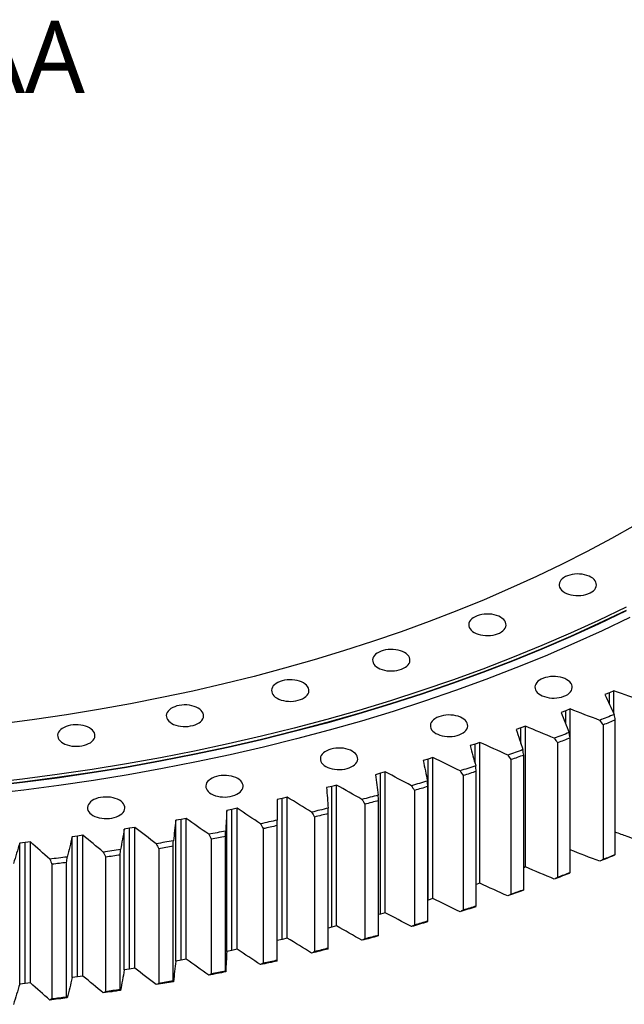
# Model space of a CAD drawing. Header units: millimetres. Extents: x 477 to 15409, y 37490 to 48782.
# Tile 21 of 25: x 10648 to 11279, y 42223 to 43251. Entities that reach past the tile are written whole.
import ezdxf

# ---------------------------------------------------------------- set-up
doc = ezdxf.new("R2010")
doc.units = ezdxf.units.MM
doc.header["$LTSCALE"] = 50

msp = doc.modelspace()

# ---------------------------------------------------------------- linework, layer by layer
at = {"lineweight": 25}
for p, q in [((11263.5, 42548.4), (11258.8, 42546.4)), ((11268.1, 42550.4), (11263.5, 42548.4)), ((11263.5, 42536.5), (11263.5, 42548.4)), ((11268.1, 42526.6), (11268.1, 42550.4)), ((11217.9, 42529.5), (11213.1, 42527.7)), ((11222.6, 42531.5), (11217.9, 42529.5)), ((11217.9, 42515.8), (11217.9, 42529.5)), ((11222.6, 42384.5), (11222.6, 42531.5)), ((11269.6, 42379.6), (11269.6, 42520.1)), ((11171.1, 42511.7), (11166.2, 42510)), ((11175.9, 42513.5), (11171.1, 42511.7)), ((11171.1, 42495.3), (11171.1, 42511.7)), ((11175.9, 42366.6), (11175.9, 42513.5)), ((11256.9, 42514.8), (11256.9, 42374.4)), ((11222.4, 42360.7), (11222.4, 42501.2)), ((11123.2, 42494.9), (11118.2, 42493.2)), ((11128.2, 42496.6), (11123.2, 42494.9)), ((11123.2, 42474.6), (11123.2, 42494.9)), ((11128.2, 42349.6), (11128.2, 42496.6)), ((11209.3, 42496.2), (11209.3, 42355.7)), ((11074.3, 42479.1), (11069.2, 42477.6)), ((11079.3, 42480.7), (11074.3, 42479.1)), ((11074.3, 42332.1), (11074.3, 42479.1)), ((11079.3, 42333.7), (11079.3, 42480.7)), ((11160.6, 42478.6), (11160.6, 42338.1)), ((11174, 42342.8), (11174, 42483.3)), ((11029.5, 42465.9), (11024.4, 42464.4)), ((11029.5, 42318.9), (11029.5, 42465.9)), ((11124.5, 42326), (11124.5, 42466.4)), ((11024.4, 42464.4), (11019.2, 42462.9)), ((11024.4, 42317.4), (11024.4, 42464.4)), ((11110.8, 42462), (11110.8, 42321.5)), ((10973.6, 42450.7), (10968.3, 42449.4)), ((10978.8, 42452.1), (10973.6, 42450.7)), ((10973.6, 42303.7), (10973.6, 42450.7)), ((10978.8, 42305.1), (10978.8, 42452.1)), ((11060, 42446.5), (11060, 42306)), ((11074, 42310.1), (11074, 42450.6)), ((10921.9, 42438.1), (10916.6, 42436.9)), ((10927.3, 42439.4), (10921.9, 42438.1)), ((10921.9, 42291.1), (10921.9, 42438.1)), ((10927.3, 42292.4), (10927.3, 42439.4)), ((11022.5, 42295.4), (11022.5, 42435.9)), ((10869.5, 42426.6), (10864.1, 42425.5)), ((10864.1, 42278.5), (10864.1, 42425.5)), ((10875, 42427.8), (10869.5, 42426.6)), ((10869.5, 42279.6), (10869.5, 42426.6)), ((10875, 42280.8), (10875, 42427.8)), ((11008.3, 42432.1), (11008.3, 42291.6)), ((10816.4, 42416.3), (10810.9, 42415.3)), ((10810.9, 42268.3), (10810.9, 42415.3)), ((10821.9, 42417.3), (10816.4, 42416.3)), ((10816.4, 42269.3), (10816.4, 42416.3)), ((10821.9, 42270.3), (10821.9, 42417.3)), ((10955.6, 42418.7), (10955.6, 42278.3)), ((10970.1, 42281.8), (10970.1, 42422.3)), ((10762.7, 42407), (10757.1, 42406.2)), ((10757.1, 42259.2), (10757.1, 42406.2)), ((10768.3, 42407.9), (10762.7, 42407)), ((10762.7, 42260), (10762.7, 42407)), ((10768.3, 42261), (10768.3, 42407.9)), ((10902.2, 42406.6), (10902.2, 42266.1)), ((10916.8, 42269.3), (10916.8, 42409.8)), ((10708.4, 42398.9), (10702.8, 42398.2)), ((10702.8, 42251.2), (10702.8, 42398.2)), ((10714, 42399.7), (10708.4, 42398.9)), ((10708.4, 42252), (10708.4, 42398.9)), ((10714, 42252.8), (10714, 42399.7)), ((10848, 42395.5), (10848, 42255.1)), ((10862.8, 42258), (10862.8, 42398.4)), ((10653.7, 42392), (10648, 42391.4)), ((10648, 42244.4), (10648, 42391.4)), ((10659.3, 42392.7), (10653.7, 42392)), ((10653.7, 42245), (10653.7, 42392)), ((10659.3, 42245.7), (10659.3, 42392.7)), ((10793.1, 42385.6), (10793.1, 42245.2)), ((10808.1, 42247.7), (10808.1, 42388.2)), ((11222.6, 42384.5), (11222.4, 42384.4)), ((10737.7, 42376.9), (10737.7, 42236.4)), ((10752.8, 42238.7), (10752.8, 42379.1)), ((10681.7, 42369.4), (10681.7, 42228.9)), ((10697, 42230.8), (10697, 42371.3)), ((11175.9, 42366.6), (11174, 42365.8)), ((11128.2, 42349.6), (11124.5, 42348.4)), ((11079.3, 42333.7), (11074.3, 42332.1)), ((11074.3, 42332.1), (11074, 42332)), ((11024.4, 42317.4), (11022.5, 42316.9)), ((11029.5, 42318.9), (11024.4, 42317.4)), ((10973.6, 42303.7), (10970.1, 42302.8)), ((10978.8, 42305.1), (10973.6, 42303.7)), ((10927.3, 42292.4), (10921.9, 42291.1)), ((10921.9, 42291.1), (10916.8, 42290)), ((10869.5, 42279.6), (10864.1, 42278.5)), ((10875, 42280.8), (10869.5, 42279.6)), ((10768.3, 42261), (10762.7, 42260)), ((10816.4, 42269.3), (10810.9, 42268.3)), ((10821.9, 42270.3), (10816.4, 42269.3)), ((10708.4, 42252), (10702.8, 42251.2)), ((10714, 42252.8), (10708.4, 42252)), ((10762.7, 42260), (10757.1, 42259.2)), ((10653.7, 42245), (10648, 42244.4)), ((10659.3, 42245.7), (10653.7, 42245))]:
    msp.add_line(p, q, dxfattribs=at)
at = {"lineweight": 25, "flags": 128}
for points in [[(11290.5, 42723.3), (11265.7, 42709.4), (11240.3, 42695.8), (11214.2, 42682.6), (11187.5, 42669.8), (11160.3, 42657.4), (11132.6, 42645.4), (11104.2, 42633.9), (11075.4, 42622.8), (11046.1, 42612.1), (11016.3, 42601.8), (10986.1, 42592.1), (10955.4, 42582.8), (10924.3, 42573.9), (10892.8, 42565.5), (10861, 42557.6), (10828.8, 42550.2), (10796.3, 42543.3), (10763.5, 42536.9), (10730.4, 42530.9), (10697, 42525.5), (10663.4, 42520.6), (10629.6, 42516.1)], [(11216.7, 42653.1), (11218.7, 42652), (11220.9, 42651.2), (11223.3, 42650.5), (11225.8, 42650.1), (11228.5, 42649.8), (11231.1, 42649.8), (11233.8, 42649.9), (11236.3, 42650.3), (11238.8, 42650.9), (11241.1, 42651.6), (11243.3, 42652.5), (11245.1, 42653.6), (11246.8, 42654.8), (11248.1, 42656.2), (11249, 42657.6), (11249.7, 42659.1), (11249.9, 42660.6), (11249.8, 42662.2), (11249.4, 42663.7), (11248.6, 42665.1), (11247.4, 42666.5), (11246, 42667.8), (11244.2, 42669), (11242.2, 42670), (11240, 42670.8), (11237.6, 42671.5), (11235.1, 42672), (11232.4, 42672.2), (11229.8, 42672.3), (11227.1, 42672.1), (11224.5, 42671.7), (11222.1, 42671.2), (11219.7, 42670.4), (11217.6, 42669.5), (11215.7, 42668.4), (11214.1, 42667.2), (11212.8, 42665.9), (11211.9, 42664.4), (11211.2, 42662.9), (11211, 42661.4), (11211, 42659.9), (11211.5, 42658.4), (11212.3, 42656.9), (11213.4, 42655.5), (11214.9, 42654.2), (11216.7, 42653.1)], [(11280.8, 42637.6), (11252.1, 42623.8), (11222.7, 42610.4), (11192.8, 42597.5), (11162.3, 42585.1), (11131.3, 42573.1), (11099.7, 42561.6), (11067.6, 42550.6), (11035, 42540.1), (11001.9, 42530), (10968.4, 42520.5), (10934.5, 42511.5), (10900.2, 42503), (10865.5, 42495), (10830.5, 42487.5), (10795.1, 42480.6), (10759.5, 42474.2), (10723.5, 42468.3), (10687.3, 42463), (10650.9, 42458.3), (10614.3, 42454.1)], [(11280.8, 42634.3), (11252.1, 42620.5), (11222.7, 42607.2), (11192.8, 42594.3), (11162.3, 42581.8), (11131.3, 42569.9), (11099.7, 42558.4), (11067.6, 42547.3), (11035, 42536.8), (11001.9, 42526.8), (10968.4, 42517.2), (10934.5, 42508.2), (10900.2, 42499.7), (10865.5, 42491.7), (10830.5, 42484.2), (10795.1, 42477.3), (10759.5, 42470.9), (10723.5, 42465.1), (10687.3, 42459.8), (10650.9, 42455), (10614.3, 42450.8)], [(11280.8, 42633.9), (11252.1, 42620.1), (11222.7, 42606.8), (11192.8, 42593.9), (11162.3, 42581.4), (11131.3, 42569.5), (11099.7, 42558), (11067.6, 42546.9), (11035, 42536.4), (11001.9, 42526.4), (10968.4, 42516.8), (10934.5, 42507.8), (10900.2, 42499.3), (10865.5, 42491.3), (10830.5, 42483.8), (10795.1, 42476.9), (10759.5, 42470.5), (10723.5, 42464.7), (10687.3, 42459.4), (10650.9, 42454.6), (10614.3, 42450.4)], [(11122.3, 42611.3), (11124.3, 42610.3), (11126.6, 42609.4), (11129, 42608.8), (11131.5, 42608.3), (11134.1, 42608), (11136.8, 42608), (11139.4, 42608.1), (11142, 42608.5), (11144.5, 42609.1), (11146.8, 42609.8), (11148.9, 42610.7), (11150.8, 42611.8), (11152.4, 42613.1), (11153.7, 42614.4), (11154.7, 42615.8), (11155.3, 42617.3), (11155.6, 42618.8), (11155.5, 42620.4), (11155.1, 42621.9), (11154.3, 42623.4), (11153.1, 42624.7), (11151.6, 42626), (11149.9, 42627.2), (11147.9, 42628.2), (11145.7, 42629), (11143.3, 42629.7), (11140.7, 42630.2), (11138.1, 42630.4), (11135.4, 42630.5), (11132.8, 42630.3), (11130.2, 42630), (11127.7, 42629.4), (11125.4, 42628.6), (11123.3, 42627.7), (11121.4, 42626.6), (11119.8, 42625.4), (11118.5, 42624.1), (11117.5, 42622.6), (11116.9, 42621.1), (11116.6, 42619.6), (11116.7, 42618.1), (11117.2, 42616.6), (11118, 42615.1), (11119.1, 42613.7), (11120.6, 42612.4), (11122.3, 42611.3)], [(11284.7, 42626.9), (11255.8, 42613), (11226.4, 42599.6), (11196.3, 42586.7), (11165.7, 42574.2), (11134.5, 42562.1), (11102.8, 42550.6), (11070.6, 42539.5), (11037.9, 42528.9), (11004.7, 42518.9), (10971, 42509.3), (10937, 42500.2), (10902.5, 42491.7), (10867.7, 42483.7), (10832.5, 42476.2), (10797, 42469.2), (10761.2, 42462.8), (10725.1, 42456.9), (10688.7, 42451.6), (10652.2, 42446.8), (10615.4, 42442.6)], [(11022, 42574.4), (11024, 42573.4), (11026.3, 42572.5), (11028.7, 42571.9), (11031.2, 42571.4), (11033.8, 42571.2), (11036.5, 42571.1), (11039.1, 42571.3), (11041.7, 42571.6), (11044.2, 42572.2), (11046.5, 42572.9), (11048.6, 42573.9), (11050.5, 42575), (11052.1, 42576.2), (11053.4, 42577.5), (11054.4, 42578.9), (11055, 42580.4), (11055.3, 42582), (11055.2, 42583.5), (11054.8, 42585), (11054, 42586.5), (11052.8, 42587.9), (11051.4, 42589.2), (11049.6, 42590.3), (11047.6, 42591.3), (11045.4, 42592.2), (11043, 42592.8), (11040.4, 42593.3), (11037.8, 42593.5), (11035.2, 42593.6), (11032.5, 42593.4), (11029.9, 42593.1), (11027.5, 42592.5), (11025.1, 42591.8), (11023, 42590.8), (11021.1, 42589.7), (11019.5, 42588.5), (11018.2, 42587.2), (11017.2, 42585.8), (11016.6, 42584.3), (11016.3, 42582.7), (11016.4, 42581.2), (11016.9, 42579.7), (11017.7, 42578.2), (11018.8, 42576.8), (11020.3, 42575.5), (11022, 42574.4)], [(10916.6, 42542.7), (10918.6, 42541.7), (10920.8, 42540.8), (10923.2, 42540.2), (10925.7, 42539.7), (10928.4, 42539.5), (10931, 42539.4), (10933.7, 42539.6), (10936.3, 42539.9), (10938.7, 42540.5), (10941, 42541.2), (10943.2, 42542.2), (10945.1, 42543.3), (10946.7, 42544.5), (10948, 42545.8), (10948.9, 42547.2), (10949.6, 42548.7), (10949.8, 42550.3), (10949.8, 42551.8), (10949.3, 42553.3), (10948.5, 42554.8), (10947.4, 42556.2), (10945.9, 42557.5), (10944.1, 42558.6), (10942.1, 42559.6), (10939.9, 42560.5), (10937.5, 42561.1), (10935, 42561.6), (10932.3, 42561.9), (10929.7, 42561.9), (10927, 42561.7), (10924.5, 42561.4), (10922, 42560.8), (10919.7, 42560.1), (10917.5, 42559.1), (10915.7, 42558.1), (10914, 42556.8), (10912.7, 42555.5), (10911.8, 42554.1), (10911.1, 42552.6), (10910.9, 42551), (10911, 42549.5), (10911.4, 42548), (10912.2, 42546.5), (10913.4, 42545.1), (10914.8, 42543.9), (10916.6, 42542.7)], [(11191.4, 42546.1), (11193.4, 42545.1), (11195.7, 42544.3), (11198.1, 42543.6), (11200.6, 42543.1), (11203.2, 42542.9), (11205.9, 42542.8), (11208.5, 42543), (11211.1, 42543.4), (11213.6, 42543.9), (11215.9, 42544.7), (11218, 42545.6), (11219.9, 42546.7), (11221.5, 42547.9), (11222.8, 42549.2), (11223.8, 42550.7), (11224.4, 42552.2), (11224.7, 42553.7), (11224.6, 42555.2), (11224.2, 42556.7), (11223.4, 42558.2), (11222.2, 42559.6), (11220.8, 42560.9), (11219, 42562), (11217, 42563.1), (11214.8, 42563.9), (11212.4, 42564.6), (11209.8, 42565), (11207.2, 42565.3), (11204.6, 42565.3), (11201.9, 42565.2), (11199.3, 42564.8), (11196.9, 42564.2), (11194.5, 42563.5), (11192.4, 42562.6), (11190.5, 42561.5), (11188.9, 42560.3), (11187.6, 42558.9), (11186.6, 42557.5), (11186, 42556), (11185.7, 42554.5), (11185.8, 42552.9), (11186.3, 42551.4), (11187.1, 42550), (11188.2, 42548.6), (11189.7, 42547.3), (11191.4, 42546.1)], [(10806.7, 42516.4), (10808.7, 42515.4), (10810.9, 42514.6), (10813.3, 42513.9), (10815.9, 42513.4), (10818.5, 42513.2), (10821.2, 42513.1), (10823.8, 42513.3), (10826.4, 42513.7), (10828.9, 42514.2), (10831.2, 42515), (10833.3, 42515.9), (10835.2, 42517), (10836.8, 42518.2), (10838.1, 42519.6), (10839.1, 42521), (10839.7, 42522.5), (10840, 42524), (10839.9, 42525.5), (10839.4, 42527.1), (10838.6, 42528.5), (10837.5, 42529.9), (10836, 42531.2), (10834.3, 42532.3), (10832.3, 42533.4), (10830.1, 42534.2), (10827.7, 42534.9), (10825.1, 42535.3), (10822.5, 42535.6), (10819.8, 42535.6), (10817.2, 42535.5), (10814.6, 42535.1), (10812.1, 42534.6), (10809.8, 42533.8), (10807.7, 42532.9), (10805.8, 42531.8), (10804.2, 42530.6), (10802.9, 42529.2), (10801.9, 42527.8), (10801.3, 42526.3), (10801, 42524.8), (10801.1, 42523.2), (10801.6, 42521.7), (10802.4, 42520.3), (10803.5, 42518.9), (10805, 42517.6), (10806.7, 42516.4)], [(11082.3, 42506), (11084.3, 42505), (11086.5, 42504.1), (11088.9, 42503.5), (11091.5, 42503), (11094.1, 42502.7), (11096.7, 42502.7), (11099.4, 42502.8), (11102, 42503.2), (11104.5, 42503.8), (11106.8, 42504.5), (11108.9, 42505.5), (11110.8, 42506.5), (11112.4, 42507.8), (11113.7, 42509.1), (11114.7, 42510.5), (11115.3, 42512), (11115.6, 42513.6), (11115.5, 42515.1), (11115, 42516.6), (11114.2, 42518.1), (11113.1, 42519.5), (11111.6, 42520.7), (11109.9, 42521.9), (11107.9, 42522.9), (11105.6, 42523.8), (11103.2, 42524.4), (11100.7, 42524.9), (11098.1, 42525.1), (11095.4, 42525.2), (11092.8, 42525), (11090.2, 42524.7), (11087.7, 42524.1), (11085.4, 42523.4), (11083.3, 42522.4), (11081.4, 42521.3), (11079.8, 42520.1), (11078.5, 42518.8), (11077.5, 42517.3), (11076.9, 42515.9), (11076.6, 42514.3), (11076.7, 42512.8), (11077.1, 42511.3), (11077.9, 42509.8), (11079.1, 42508.4), (11080.5, 42507.1), (11082.3, 42506)], [(11268.5, 42525.7), (11266.6, 42524.9), (11264.7, 42524.2), (11262.8, 42523.4), (11260.9, 42522.6), (11259, 42521.8), (11257.1, 42521), (11255.2, 42520.3), (11253.3, 42519.5)], [(11269.6, 42520.1), (11268, 42519.4), (11266.4, 42518.8), (11264.8, 42518.1), (11263.2, 42517.4), (11261.7, 42516.8), (11260.1, 42516.1), (11258.5, 42515.5), (11256.9, 42514.8)], [(10693.3, 42495.8), (10695.3, 42494.8), (10697.5, 42493.9), (10699.9, 42493.3), (10702.5, 42492.8), (10705.1, 42492.5), (10707.8, 42492.5), (10710.4, 42492.7), (10713, 42493), (10715.5, 42493.6), (10717.8, 42494.3), (10719.9, 42495.3), (10721.8, 42496.3), (10723.4, 42497.6), (10724.7, 42498.9), (10725.7, 42500.3), (10726.3, 42501.8), (10726.6, 42503.4), (10726.5, 42504.9), (10726, 42506.4), (10725.2, 42507.9), (10724.1, 42509.3), (10722.6, 42510.5), (10720.9, 42511.7), (10718.9, 42512.7), (10716.7, 42513.6), (10714.2, 42514.2), (10711.7, 42514.7), (10709.1, 42514.9), (10706.4, 42515), (10703.8, 42514.8), (10701.2, 42514.5), (10698.7, 42513.9), (10696.4, 42513.2), (10694.3, 42512.2), (10692.4, 42511.1), (10690.8, 42509.9), (10689.5, 42508.6), (10688.5, 42507.1), (10687.9, 42505.7), (10687.6, 42504.1), (10687.7, 42502.6), (10688.2, 42501.1), (10689, 42499.6), (10690.1, 42498.2), (10691.6, 42496.9), (10693.3, 42495.8)], [(11221.4, 42506.8), (11219.5, 42506.1), (11217.6, 42505.3), (11215.6, 42504.6), (11213.7, 42503.9), (11211.7, 42503.1), (11209.8, 42502.4), (11207.8, 42501.6), (11205.9, 42500.9)], [(11222.4, 42501.2), (11220.8, 42500.5), (11219.1, 42499.9), (11217.5, 42499.3), (11215.9, 42498.7), (11214.2, 42498), (11212.6, 42497.4), (11211, 42496.8), (11209.3, 42496.2)], [(10967.5, 42471.5), (10969.5, 42470.5), (10971.7, 42469.6), (10974.1, 42469), (10976.7, 42468.5), (10979.3, 42468.2), (10981.9, 42468.2), (10984.6, 42468.3), (10987.2, 42468.7), (10989.7, 42469.3), (10992, 42470), (10994.1, 42471), (10996, 42472), (10997.6, 42473.3), (10998.9, 42474.6), (10999.9, 42476), (11000.5, 42477.5), (11000.8, 42479.1), (11000.7, 42480.6), (11000.2, 42482.1), (10999.4, 42483.6), (10998.3, 42485), (10996.8, 42486.2), (10995.1, 42487.4), (10993.1, 42488.4), (10990.8, 42489.3), (10988.4, 42489.9), (10985.9, 42490.4), (10983.3, 42490.6), (10980.6, 42490.7), (10978, 42490.5), (10975.4, 42490.2), (10972.9, 42489.6), (10970.6, 42488.9), (10968.5, 42487.9), (10966.6, 42486.8), (10965, 42485.6), (10963.7, 42484.3), (10962.7, 42482.8), (10962.1, 42481.4), (10961.8, 42479.8), (10961.9, 42478.3), (10962.3, 42476.8), (10963.1, 42475.3), (10964.3, 42473.9), (10965.7, 42472.6), (10967.5, 42471.5)], [(11173.2, 42489), (11171.2, 42488.2), (11169.2, 42487.5), (11167.2, 42486.8), (11165.2, 42486.1), (11163.3, 42485.4), (11161.3, 42484.7), (11159.3, 42484.1), (11157.3, 42483.4)], [(11174, 42483.3), (11172.3, 42482.7), (11170.7, 42482.1), (11169, 42481.5), (11167.3, 42480.9), (11165.7, 42480.3), (11164, 42479.7), (11162.3, 42479.1), (11160.6, 42478.6)], [(11123.9, 42472.1), (11121.8, 42471.4), (11119.8, 42470.8), (11117.8, 42470.1), (11115.7, 42469.5), (11113.7, 42468.8), (11111.7, 42468.2), (11109.6, 42467.5), (11107.6, 42466.9)], [(11124.5, 42466.4), (11122.8, 42465.8), (11121.1, 42465.3), (11119.4, 42464.7), (11117.7, 42464.2), (11116, 42463.6), (11114.3, 42463.1), (11112.6, 42462.5), (11110.8, 42462)], [(10847.9, 42442.9), (10849.9, 42441.9), (10852.2, 42441), (10854.6, 42440.4), (10857.1, 42439.9), (10859.7, 42439.7), (10862.4, 42439.6), (10865, 42439.8), (10867.6, 42440.1), (10870.1, 42440.7), (10872.4, 42441.4), (10874.5, 42442.4), (10876.4, 42443.5), (10878, 42444.7), (10879.3, 42446), (10880.3, 42447.4), (10880.9, 42448.9), (10881.2, 42450.5), (10881.1, 42452), (10880.7, 42453.5), (10879.9, 42455), (10878.7, 42456.4), (10877.2, 42457.7), (10875.5, 42458.8), (10873.5, 42459.8), (10871.3, 42460.7), (10868.9, 42461.3), (10866.3, 42461.8), (10863.7, 42462), (10861, 42462.1), (10858.4, 42461.9), (10855.8, 42461.6), (10853.3, 42461), (10851, 42460.3), (10848.9, 42459.3), (10847, 42458.3), (10845.4, 42457), (10844.1, 42455.7), (10843.1, 42454.3), (10842.5, 42452.8), (10842.2, 42451.2), (10842.3, 42449.7), (10842.8, 42448.2), (10843.6, 42446.7), (10844.7, 42445.3), (10846.2, 42444), (10847.9, 42442.9)], [(11073.5, 42456.3), (11071.4, 42455.7), (11069.3, 42455.1), (11067.3, 42454.5), (11065.2, 42453.8), (11063.1, 42453.2), (11061, 42452.6), (11059, 42452), (11056.9, 42451.4)], [(11074, 42450.6), (11072.2, 42450.1), (11070.5, 42449.6), (11068.8, 42449), (11067, 42448.5), (11065.3, 42448), (11063.5, 42447.5), (11061.8, 42447), (11060, 42446.5)], [(10724.5, 42420.4), (10726.5, 42419.4), (10728.7, 42418.6), (10731.1, 42417.9), (10733.7, 42417.4), (10736.3, 42417.2), (10738.9, 42417.1), (10741.6, 42417.3), (10744.2, 42417.7), (10746.7, 42418.2), (10749, 42419), (10751.1, 42419.9), (10753, 42421), (10754.6, 42422.2), (10755.9, 42423.6), (10756.9, 42425), (10757.5, 42426.5), (10757.8, 42428), (10757.7, 42429.5), (10757.2, 42431.1), (10756.4, 42432.5), (10755.3, 42433.9), (10753.8, 42435.2), (10752.1, 42436.3), (10750.1, 42437.4), (10747.8, 42438.2), (10745.4, 42438.9), (10742.9, 42439.3), (10740.3, 42439.6), (10737.6, 42439.6), (10735, 42439.5), (10732.4, 42439.1), (10729.9, 42438.6), (10727.6, 42437.8), (10725.5, 42436.9), (10723.6, 42435.8), (10722, 42434.6), (10720.7, 42433.2), (10719.7, 42431.8), (10719.1, 42430.3), (10718.8, 42428.8), (10718.9, 42427.2), (10719.3, 42425.7), (10720.1, 42424.3), (10721.3, 42422.9), (10722.7, 42421.6), (10724.5, 42420.4)], [(11022.1, 42441.6), (11020, 42441), (11017.9, 42440.5), (11015.8, 42439.9), (11013.7, 42439.3), (11011.6, 42438.7), (11009.5, 42438.2), (11007.3, 42437.6), (11005.2, 42437.1)], [(11022.5, 42435.9), (11020.7, 42435.4), (11018.9, 42434.9), (11017.2, 42434.4), (11015.4, 42434), (11013.6, 42433.5), (11011.8, 42433), (11010.1, 42432.5), (11008.3, 42432.1)], [(10969.9, 42428), (10967.7, 42427.5), (10965.6, 42426.9), (10963.5, 42426.4), (10961.3, 42425.9), (10959.2, 42425.4), (10957, 42424.8), (10954.9, 42424.3), (10952.7, 42423.8)], [(10916.8, 42415.5), (10914.6, 42415), (10912.5, 42414.5), (10910.3, 42414), (10908.1, 42413.6), (10905.9, 42413.1), (10903.7, 42412.6), (10901.5, 42412.1), (10899.4, 42411.7)], [(10970.1, 42422.3), (10968.3, 42421.8), (10966.5, 42421.4), (10964.7, 42420.9), (10962.9, 42420.5), (10961.1, 42420), (10959.3, 42419.6), (10957.5, 42419.2), (10955.6, 42418.7)], [(10916.8, 42409.8), (10915, 42409.4), (10913.2, 42408.9), (10911.3, 42408.5), (10909.5, 42408.1), (10907.7, 42407.7), (10905.9, 42407.3), (10904, 42406.9), (10902.2, 42406.6)], [(10863, 42404.1), (10860.8, 42403.7), (10858.6, 42403.3), (10856.3, 42402.8), (10854.1, 42402.4), (10851.9, 42402), (10849.7, 42401.5), (10847.5, 42401.1), (10845.3, 42400.7)], [(10862.8, 42398.4), (10861, 42398), (10859.1, 42397.7), (10857.3, 42397.3), (10855.4, 42396.9), (10853.6, 42396.6), (10851.7, 42396.2), (10849.9, 42395.9), (10848, 42395.5)], [(10753.3, 42384.9), (10751, 42384.5), (10748.8, 42384.2), (10746.5, 42383.8), (10744.3, 42383.5), (10742, 42383.2), (10739.8, 42382.8), (10737.5, 42382.5), (10735.2, 42382.2)], [(10808.4, 42393.9), (10806.2, 42393.5), (10804, 42393.1), (10801.7, 42392.8), (10799.5, 42392.4), (10797.3, 42392), (10795, 42391.6), (10792.8, 42391.2), (10790.6, 42390.8)], [(10808.1, 42388.2), (10806.3, 42387.9), (10804.4, 42387.5), (10802.5, 42387.2), (10800.6, 42386.9), (10798.8, 42386.6), (10796.9, 42386.2), (10795, 42385.9), (10793.1, 42385.6)], [(10697.6, 42377), (10695.3, 42376.7), (10693.1, 42376.4), (10690.8, 42376.1), (10688.5, 42375.8), (10686.2, 42375.5), (10684, 42375.3), (10681.7, 42375), (10679.4, 42374.7)], [(10752.8, 42379.1), (10751, 42378.9), (10749.1, 42378.6), (10747.2, 42378.3), (10745.3, 42378), (10743.4, 42377.7), (10741.5, 42377.4), (10739.6, 42377.2), (10737.7, 42376.9)], [(11268.5, 42378.8), (11266.6, 42378), (11264.7, 42377.2), (11262.8, 42376.4), (11260.9, 42375.6), (11259, 42374.8), (11257.1, 42374.1), (11255.2, 42373.3), (11253.3, 42372.5)], [(11269.6, 42379.6), (11268, 42379), (11266.4, 42378.3), (11264.8, 42377.7), (11263.2, 42377), (11261.7, 42376.3), (11260.1, 42375.7), (11258.5, 42375), (11256.9, 42374.4)], [(10697, 42371.3), (10695.1, 42371), (10693.2, 42370.8), (10691.3, 42370.6), (10689.4, 42370.3), (10687.5, 42370.1), (10685.6, 42369.8), (10683.6, 42369.6), (10681.7, 42369.4)], [(11221.4, 42359.9), (11219.5, 42359.1), (11217.6, 42358.4), (11215.6, 42357.6), (11213.7, 42356.9), (11211.7, 42356.1), (11209.8, 42355.4), (11207.8, 42354.7), (11205.9, 42353.9)], [(11222.4, 42360.7), (11220.8, 42360.1), (11219.1, 42359.5), (11217.5, 42358.8), (11215.9, 42358.2), (11214.2, 42357.6), (11212.6, 42357), (11211, 42356.4), (11209.3, 42355.7)], [(11174, 42342.8), (11172.3, 42342.2), (11170.7, 42341.6), (11169, 42341), (11167.3, 42340.5), (11165.7, 42339.9), (11164, 42339.3), (11162.3, 42338.7), (11160.6, 42338.1)], [(11173.2, 42342), (11171.2, 42341.3), (11169.2, 42340.6), (11167.2, 42339.9), (11165.2, 42339.2), (11163.3, 42338.5), (11161.3, 42337.8), (11159.3, 42337.1), (11157.3, 42336.4)], [(11123.9, 42325.1), (11121.8, 42324.5), (11119.8, 42323.8), (11117.8, 42323.1), (11115.7, 42322.5), (11113.7, 42321.8), (11111.7, 42321.2), (11109.6, 42320.5), (11107.6, 42319.9)], [(11124.5, 42326), (11122.8, 42325.4), (11121.1, 42324.8), (11119.4, 42324.3), (11117.7, 42323.7), (11116, 42323.2), (11114.3, 42322.6), (11112.6, 42322.1), (11110.8, 42321.5)], [(11073.5, 42309.3), (11071.4, 42308.7), (11069.3, 42308.1), (11067.3, 42307.5), (11065.2, 42306.9), (11063.1, 42306.3), (11061, 42305.6), (11059, 42305), (11056.9, 42304.4)], [(11074, 42310.1), (11072.2, 42309.6), (11070.5, 42309.1), (11068.8, 42308.6), (11067, 42308.1), (11065.3, 42307.6), (11063.5, 42307.1), (11061.8, 42306.5), (11060, 42306)], [(11022.1, 42294.6), (11020, 42294.1), (11017.9, 42293.5), (11015.8, 42292.9), (11013.7, 42292.3), (11011.6, 42291.8), (11009.5, 42291.2), (11007.3, 42290.6), (11005.2, 42290.1)], [(11022.5, 42295.4), (11020.7, 42294.9), (11018.9, 42294.5), (11017.2, 42294), (11015.4, 42293.5), (11013.6, 42293), (11011.8, 42292.6), (11010.1, 42292.1), (11008.3, 42291.6)], [(10969.9, 42281), (10967.7, 42280.5), (10965.6, 42280), (10963.5, 42279.4), (10961.3, 42278.9), (10959.2, 42278.4), (10957, 42277.9), (10954.9, 42277.3), (10952.7, 42276.8)], [(10970.1, 42281.8), (10968.3, 42281.4), (10966.5, 42280.9), (10964.7, 42280.5), (10962.9, 42280), (10961.1, 42279.6), (10959.3, 42279.2), (10957.5, 42278.7), (10955.6, 42278.3)], [(10916.8, 42268.5), (10914.6, 42268), (10912.5, 42267.6), (10910.3, 42267.1), (10908.1, 42266.6), (10905.9, 42266.1), (10903.7, 42265.6), (10901.5, 42265.2), (10899.4, 42264.7)], [(10916.8, 42269.3), (10915, 42268.9), (10913.2, 42268.5), (10911.3, 42268.1), (10909.5, 42267.7), (10907.7, 42267.3), (10905.9, 42266.9), (10904, 42266.5), (10902.2, 42266.1)], [(10863, 42257.2), (10860.8, 42256.7), (10858.6, 42256.3), (10856.3, 42255.8), (10854.1, 42255.4), (10851.9, 42255), (10849.7, 42254.6), (10847.5, 42254.1), (10845.3, 42253.7)], [(10862.8, 42258), (10861, 42257.6), (10859.1, 42257.2), (10857.3, 42256.9), (10855.4, 42256.5), (10853.6, 42256.1), (10851.7, 42255.8), (10849.9, 42255.4), (10848, 42255.1)], [(10808.4, 42246.9), (10806.2, 42246.6), (10804, 42246.2), (10801.7, 42245.8), (10799.5, 42245.4), (10797.3, 42245), (10795, 42244.6), (10792.8, 42244.2), (10790.6, 42243.9)], [(10808.1, 42247.7), (10806.3, 42247.4), (10804.4, 42247.1), (10802.5, 42246.8), (10800.6, 42246.4), (10798.8, 42246.1), (10796.9, 42245.8), (10795, 42245.5), (10793.1, 42245.2)], [(10697.6, 42230), (10695.3, 42229.7), (10693.1, 42229.4), (10690.8, 42229.1), (10688.5, 42228.9), (10686.2, 42228.6), (10684, 42228.3), (10681.7, 42228), (10679.4, 42227.7)], [(10697, 42230.8), (10695.1, 42230.6), (10693.2, 42230.4), (10691.3, 42230.1), (10689.4, 42229.9), (10687.5, 42229.6), (10685.6, 42229.4), (10683.6, 42229.1), (10681.7, 42228.9)], [(10753.3, 42237.9), (10751, 42237.6), (10748.8, 42237.2), (10746.5, 42236.9), (10744.3, 42236.5), (10742, 42236.2), (10739.8, 42235.9), (10737.5, 42235.5), (10735.2, 42235.2)], [(10752.8, 42238.7), (10751, 42238.4), (10749.1, 42238.1), (10747.2, 42237.8), (10745.3, 42237.6), (10743.4, 42237.3), (10741.5, 42237), (10739.6, 42236.7), (10737.7, 42236.4)]]:
    msp.add_lwpolyline(points, dxfattribs=at)
at = {"lineweight": 25}
for points in [[(11299.6, 42539), (11289, 42542.8), (11278.6, 42546.6), (11268.1, 42550.4)], [(11258.8, 42546.4), (11262.1, 42539.5), (11265.3, 42532.6), (11268.5, 42525.7)], [(11213.1, 42527.7), (11215.9, 42520.7), (11218.7, 42513.8), (11221.4, 42506.8)], [(11253.3, 42519.5), (11243.1, 42523.5), (11232.8, 42527.4), (11222.6, 42531.5)], [(11253.3, 42519.5), (11254.5, 42517.9), (11255.7, 42516.4), (11256.9, 42514.8)], [(11269.6, 42520.1), (11269.2, 42522), (11268.9, 42523.8), (11268.5, 42525.7)], [(11166.2, 42510), (11168.6, 42503), (11170.9, 42496), (11173.2, 42489)], [(11205.9, 42500.9), (11195.9, 42505.1), (11185.9, 42509.3), (11175.9, 42513.5)], [(11205.9, 42500.9), (11207, 42499.3), (11208.2, 42497.8), (11209.3, 42496.2)], [(11222.4, 42501.2), (11222.1, 42503.1), (11221.8, 42504.9), (11221.4, 42506.8)], [(11118.2, 42493.2), (11120.1, 42486.2), (11122, 42479.2), (11123.9, 42472.1)], [(11157.3, 42483.4), (11147.5, 42487.8), (11137.8, 42492.2), (11128.2, 42496.6)], [(11174, 42483.3), (11173.7, 42485.2), (11173.5, 42487.1), (11173.2, 42489)], [(11069.2, 42477.6), (11070.6, 42470.5), (11072.1, 42463.4), (11073.5, 42456.3)], [(11107.6, 42466.9), (11098.1, 42471.5), (11088.7, 42476.1), (11079.3, 42480.7)], [(11157.3, 42483.4), (11158.4, 42481.8), (11159.5, 42480.2), (11160.6, 42478.6)], [(11056.9, 42451.4), (11047.7, 42456.2), (11038.6, 42461), (11029.5, 42465.9)], [(11107.6, 42466.9), (11108.7, 42465.2), (11109.8, 42463.6), (11110.8, 42462)], [(11124.5, 42466.4), (11124.3, 42468.3), (11124.1, 42470.2), (11123.9, 42472.1)], [(11019.2, 42462.9), (11020.2, 42455.8), (11021.2, 42448.7), (11022.1, 42441.6)], [(11074, 42450.6), (11073.8, 42452.5), (11073.6, 42454.4), (11073.5, 42456.3)], [(10968.3, 42449.4), (10968.8, 42442.2), (10969.4, 42435.1), (10969.9, 42428)], [(11005.2, 42437.1), (10996.4, 42442), (10987.6, 42447.1), (10978.8, 42452.1)], [(11056.9, 42451.4), (11057.9, 42449.8), (11059, 42448.1), (11060, 42446.5)], [(10916.6, 42436.9), (10916.7, 42429.8), (10916.8, 42422.6), (10916.8, 42415.5)], [(10952.7, 42423.8), (10944.2, 42429), (10935.7, 42434.2), (10927.3, 42439.4)], [(11005.2, 42437.1), (11006.2, 42435.4), (11007.3, 42433.7), (11008.3, 42432.1)], [(11022.5, 42435.9), (11022.4, 42437.8), (11022.2, 42439.7), (11022.1, 42441.6)], [(10864.1, 42425.5), (10863.7, 42418.4), (10863.4, 42411.3), (10863, 42404.1)], [(10899.4, 42411.7), (10891.2, 42417), (10883.1, 42422.4), (10875, 42427.8)], [(10970.1, 42422.3), (10970, 42424.2), (10969.9, 42426.1), (10969.9, 42428)], [(10810.9, 42415.3), (10810.1, 42408.2), (10809.3, 42401), (10808.4, 42393.9)], [(10845.3, 42400.7), (10837.5, 42406.2), (10829.7, 42411.7), (10821.9, 42417.3)], [(10916.8, 42409.8), (10916.8, 42411.7), (10916.8, 42413.6), (10916.8, 42415.5)], [(10952.7, 42423.8), (10953.7, 42422.1), (10954.7, 42420.4), (10955.6, 42418.7)], [(10757.1, 42406.2), (10755.9, 42399.1), (10754.6, 42392), (10753.3, 42384.9)], [(10790.6, 42390.8), (10783.1, 42396.5), (10775.7, 42402.2), (10768.3, 42407.9)], [(10899.4, 42411.7), (10900.3, 42410), (10901.3, 42408.3), (10902.2, 42406.6)], [(10702.8, 42398.2), (10701.1, 42391.1), (10699.4, 42384.1), (10697.6, 42377)], [(10735.2, 42382.2), (10728.1, 42388), (10721.1, 42393.9), (10714, 42399.7)], [(10845.3, 42400.7), (10846.2, 42399), (10847.1, 42397.2), (10848, 42395.5)], [(10862.8, 42398.4), (10862.9, 42400.3), (10862.9, 42402.2), (10863, 42404.1)], [(10648, 42391.4), (10645.9, 42384.4), (10643.7, 42377.3), (10641.5, 42370.3)], [(10679.4, 42374.7), (10672.7, 42380.7), (10666, 42386.7), (10659.3, 42392.7)], [(10752.8, 42379.1), (10753, 42381.1), (10753.1, 42383), (10753.3, 42384.9)], [(10790.6, 42390.8), (10791.4, 42389.1), (10792.3, 42387.4), (10793.1, 42385.6)], [(10808.1, 42388.2), (10808.2, 42390.1), (10808.3, 42392), (10808.4, 42393.9)], [(11253.3, 42372.5), (11243.1, 42376.5), (11232.8, 42380.5), (11222.6, 42384.5)], [(10679.4, 42374.7), (10680.2, 42372.9), (10681, 42371.1), (10681.7, 42369.4)], [(10697, 42371.3), (10697.2, 42373.2), (10697.4, 42375.1), (10697.6, 42377)], [(10735.2, 42382.2), (10736.1, 42380.4), (10736.9, 42378.7), (10737.7, 42376.9)], [(11256.9, 42374.4), (11255.7, 42373.8), (11254.5, 42373.1), (11253.3, 42372.5)], [(11268.5, 42378.8), (11268.9, 42379), (11269.2, 42379.3), (11269.6, 42379.6)], [(11205.9, 42353.9), (11195.9, 42358.1), (11185.9, 42362.3), (11175.9, 42366.6)], [(11209.3, 42355.7), (11208.2, 42355.1), (11207, 42354.5), (11205.9, 42353.9)], [(11221.4, 42359.9), (11221.8, 42360.1), (11222.1, 42360.4), (11222.4, 42360.7)], [(11157.3, 42336.4), (11147.5, 42340.8), (11137.8, 42345.2), (11128.2, 42349.6)], [(11173.2, 42342), (11173.5, 42342.3), (11173.7, 42342.5), (11174, 42342.8)], [(11107.6, 42319.9), (11098.1, 42324.5), (11088.7, 42329.1), (11079.3, 42333.7)], [(11160.6, 42338.1), (11159.5, 42337.5), (11158.4, 42337), (11157.3, 42336.4)], [(11123.9, 42325.1), (11124.1, 42325.4), (11124.3, 42325.7), (11124.5, 42326)], [(11056.9, 42304.4), (11047.7, 42309.2), (11038.6, 42314.1), (11029.5, 42318.9)], [(11110.8, 42321.5), (11109.8, 42321), (11108.7, 42320.4), (11107.6, 42319.9)], [(11005.2, 42290.1), (10996.4, 42295.1), (10987.6, 42300.1), (10978.8, 42305.1)], [(11060, 42306), (11059, 42305.5), (11057.9, 42305), (11056.9, 42304.4)], [(11073.5, 42309.3), (11073.6, 42309.6), (11073.8, 42309.9), (11074, 42310.1)], [(10952.7, 42276.8), (10944.2, 42282), (10935.7, 42287.2), (10927.3, 42292.4)], [(11008.3, 42291.6), (11007.3, 42291.1), (11006.2, 42290.6), (11005.2, 42290.1)], [(11022.1, 42294.6), (11022.2, 42294.9), (11022.4, 42295.2), (11022.5, 42295.4)], [(10969.9, 42281), (10969.9, 42281.3), (10970, 42281.5), (10970.1, 42281.8)], [(10864.1, 42278.5), (10863.7, 42271.4), (10863.4, 42264.3), (10863, 42257.2)], [(10899.4, 42264.7), (10891.2, 42270.1), (10883.1, 42275.4), (10875, 42280.8)], [(10955.6, 42278.3), (10954.7, 42277.8), (10953.7, 42277.3), (10952.7, 42276.8)], [(10790.6, 42243.9), (10783.1, 42249.6), (10775.7, 42255.3), (10768.3, 42261)], [(10810.9, 42268.3), (10810.1, 42261.2), (10809.3, 42254.1), (10808.4, 42246.9)], [(10845.3, 42253.7), (10837.5, 42259.2), (10829.7, 42264.8), (10821.9, 42270.3)], [(10902.2, 42266.1), (10901.3, 42265.6), (10900.3, 42265.2), (10899.4, 42264.7)], [(10916.8, 42268.5), (10916.8, 42268.8), (10916.8, 42269), (10916.8, 42269.3)], [(10702.8, 42251.2), (10701.1, 42244.1), (10699.4, 42237.1), (10697.6, 42230)], [(10735.2, 42235.2), (10728.1, 42241), (10721.1, 42246.9), (10714, 42252.8)], [(10757.1, 42259.2), (10755.9, 42252.1), (10754.6, 42245), (10753.3, 42237.9)], [(10848, 42255.1), (10847.1, 42254.6), (10846.2, 42254.2), (10845.3, 42253.7)], [(10863, 42257.2), (10862.9, 42257.4), (10862.9, 42257.7), (10862.8, 42258)], [(10648, 42244.4), (10645.9, 42237.4), (10643.7, 42230.4), (10641.5, 42223.3)], [(10679.4, 42227.7), (10672.7, 42233.7), (10666, 42239.7), (10659.3, 42245.7)], [(10793.1, 42245.2), (10792.3, 42244.7), (10791.4, 42244.3), (10790.6, 42243.9)], [(10808.4, 42246.9), (10808.3, 42247.2), (10808.2, 42247.5), (10808.1, 42247.7)], [(10697.6, 42230), (10697.4, 42230.3), (10697.2, 42230.6), (10697, 42230.8)], [(10737.7, 42236.4), (10736.9, 42236), (10736.1, 42235.6), (10735.2, 42235.2)], [(10753.3, 42237.9), (10753.1, 42238.2), (10753, 42238.4), (10752.8, 42238.7)], [(10681.7, 42228.9), (10681, 42228.5), (10680.2, 42228.1), (10679.4, 42227.7)]]:
    msp.add_open_spline(points, degree=3, dxfattribs=at)
msp.add_open_spline([(11299.6, 42392.1), (11293.7, 42394.2), (11283.7, 42397.7), (11273.7, 42401.4), (11269.6, 42402.8)], degree=3, knots=[0, 0, 0, 0, 0.588211, 1, 1, 1, 1], dxfattribs=at)

# ---------------------------------------------------------------- texts
at = {"insert": (9961.8, 43249.2), "char_height": 75, "width": 374.022, "attachment_point": 1}
msp.add_mtext('{\\fYu Gothic Medium|b0|i0|c0|p0;\\C253;B2250-2-3128AA}', dxfattribs=at)

doc.saveas('drawing.dxf')
